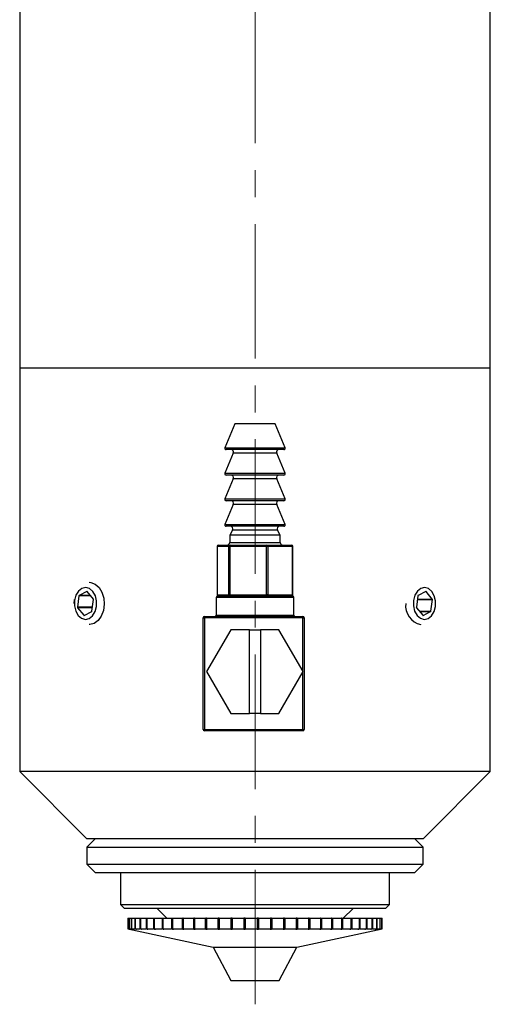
# Model space of a CAD drawing. Header units: inches. Extents: x 0.9 to 20.1, y 0.3 to 16.1.
# Tile 3 of 6: x 10 to 11.8, y 4.6 to 8.2. Entities that reach past the tile are written whole.
import ezdxf

# ---------------------------------------------------------------- set-up
doc = ezdxf.new("R2010")
doc.units = ezdxf.units.IN
doc.header["$MEASUREMENT"] = 0
doc.linetypes.add('CENTERX2', pattern=[0.8, 0.5, -0.1, 0.1, -0.1])

msp = doc.modelspace()

# ---------------------------------------------------------------- linework, layer by layer
at = {"color": 7, "linetype": 'CENTERX2', "lineweight": 18}
msp.add_line((10.8797, 4.5723), (10.8797, 11.9051), dxfattribs=at)
at = {"color": 7, "linetype": 'Continuous', "lineweight": 25}
for p, q in [((10.0047, 8.5333), (10.0047, 6.9371)), ((11.7547, 6.9371), (11.7547, 8.5333)), ((10.0047, 6.9371), (10.0047, 5.4371)), ((10.261, 6.9371), (10.0047, 6.9371)), ((11.7547, 6.9371), (10.0047, 6.9371)), ((11.7547, 6.9371), (10.261, 6.9371)), ((11.7547, 5.4371), (11.7547, 6.9371)), ((10.8047, 6.7291), (10.7674, 6.641)), ((10.8298, 6.7291), (10.8047, 6.7291)), ((10.9547, 6.7291), (10.8298, 6.7291)), ((10.9919, 6.641), (10.9547, 6.7291)), ((10.808, 6.6341), (10.772, 6.6341)), ((10.9873, 6.6341), (10.808, 6.6341)), ((10.7988, 6.6202), (10.7674, 6.546)), ((10.9919, 6.546), (10.9606, 6.6202)), ((10.7988, 6.5252), (10.7674, 6.451)), ((10.808, 6.5391), (10.772, 6.5391)), ((10.9873, 6.5391), (10.808, 6.5391)), ((10.9919, 6.451), (10.9606, 6.5252)), ((10.808, 6.4441), (10.772, 6.4441)), ((10.9873, 6.4441), (10.808, 6.4441)), ((10.7988, 6.4302), (10.7674, 6.356)), ((10.9919, 6.356), (10.9606, 6.4302)), ((10.808, 6.3491), (10.772, 6.3491)), ((10.7961, 6.3341), (10.7859, 6.3164)), ((10.9873, 6.3491), (10.808, 6.3491)), ((10.9734, 6.3164), (10.9633, 6.3341)), ((10.7859, 6.3164), (10.7859, 6.2891)), ((10.8173, 6.3164), (10.7859, 6.3164)), ((10.9734, 6.3164), (10.8173, 6.3164)), ((10.9734, 6.2891), (10.9734, 6.3164)), ((10.739, 6.2741), (10.739, 6.0941)), ((10.7827, 6.2741), (10.7393, 6.2741)), ((10.7393, 6.2741), (10.7393, 6.0941)), ((10.744, 6.2791), (10.7874, 6.2791)), ((10.7827, 6.0941), (10.7827, 6.2741)), ((10.7864, 6.2741), (10.7827, 6.2741)), ((10.7864, 6.2741), (10.7864, 6.0941)), ((10.9221, 6.2741), (10.7864, 6.2741)), ((10.7874, 6.2791), (10.9231, 6.2791)), ((10.9221, 6.0941), (10.9221, 6.2741)), ((10.9268, 6.2741), (10.9221, 6.2741)), ((10.9231, 6.2791), (11.0154, 6.2791)), ((10.9268, 6.2741), (10.9268, 6.0941)), ((11.0191, 6.2741), (10.9268, 6.2741)), ((11.0191, 6.0941), (11.0191, 6.2741)), ((11.0204, 6.0941), (11.0204, 6.2741)), ((10.2078, 6.0621), (10.2088, 6.0769)), ((10.2251, 6.0907), (10.2193, 6.0483)), ((10.2549, 6.1064), (10.226, 6.0922)), ((10.2787, 6.0785), (10.2562, 6.106)), ((10.2733, 6.0331), (10.2792, 6.0766)), ((10.7357, 6.0841), (10.7357, 6.0191)), ((10.7393, 6.0941), (10.7827, 6.0941)), ((10.7407, 6.0891), (10.8797, 6.0891)), ((10.7864, 6.0941), (10.7827, 6.0941)), ((10.7864, 6.0941), (10.9221, 6.0941)), ((10.8797, 6.0891), (11.0187, 6.0891)), ((10.9268, 6.0941), (10.9221, 6.0941)), ((10.9268, 6.0941), (11.0191, 6.0941)), ((11.0237, 6.0191), (11.0237, 6.0841)), ((11.4853, 6.0907), (11.4796, 6.0483)), ((11.5151, 6.1064), (11.4863, 6.0922)), ((11.539, 6.0785), (11.5165, 6.106)), ((11.5335, 6.0331), (11.5394, 6.0766)), ((10.2198, 6.0464), (10.2429, 6.0182)), ((11.4801, 6.0464), (11.5032, 6.0182)), ((10.2443, 6.0178), (10.2724, 6.0316)), ((10.6872, 5.5941), (10.6872, 6.0091)), ((10.6872, 6.0091), (10.6922, 6.0091)), ((10.6922, 6.0091), (10.6922, 6.0141)), ((10.6922, 6.0141), (11.0572, 6.0141)), ((10.6922, 6.0091), (10.6922, 5.5941)), ((11.0572, 6.0091), (10.6922, 6.0091)), ((11.0572, 6.0091), (11.0572, 6.0141)), ((11.0572, 5.8116), (11.0572, 6.0091)), ((11.0572, 6.0091), (11.0622, 6.0091)), ((11.0622, 6.0091), (11.0622, 5.5941)), ((11.5045, 6.0178), (11.5326, 6.0316)), ((10.7893, 5.9646), (10.6996, 5.8091)), ((10.8597, 5.9646), (10.7893, 5.9646)), ((10.8597, 5.6536), (10.8597, 5.9646)), ((10.8597, 5.9646), (10.8997, 5.9646)), ((10.8997, 5.9646), (10.8997, 5.6536)), ((10.9689, 5.9646), (10.8997, 5.9646)), ((11.0587, 5.8091), (10.9689, 5.9646)), ((10.6996, 5.8091), (10.7893, 5.6536)), ((10.9689, 5.6536), (11.0587, 5.8091)), ((11.0572, 5.5941), (11.0572, 5.8065)), ((10.7893, 5.6536), (10.8597, 5.6536)), ((10.8997, 5.6536), (10.8597, 5.6536)), ((10.8997, 5.6536), (10.9689, 5.6536)), ((10.6872, 5.5941), (10.6922, 5.5941)), ((10.6922, 5.5941), (11.0572, 5.5941)), ((10.6922, 5.5891), (10.6922, 5.5941)), ((11.0572, 5.5891), (10.6922, 5.5891)), ((11.0572, 5.5941), (11.0622, 5.5941)), ((11.0572, 5.5891), (11.0572, 5.5941)), ((10.0047, 5.4371), (10.2547, 5.1871)), ((10.261, 5.4371), (10.0047, 5.4371)), ((11.7547, 5.4371), (10.261, 5.4371)), ((11.5047, 5.1871), (11.7547, 5.4371)), ((10.2859, 5.1871), (10.2547, 5.1558)), ((10.4377, 5.1871), (10.2547, 5.1871)), ((11.5047, 5.1871), (10.4377, 5.1871)), ((11.5047, 5.1558), (11.4734, 5.1871)), ((10.2547, 5.1558), (10.2547, 5.0933)), ((10.2547, 5.1558), (11.5047, 5.1558)), ((11.5047, 5.0933), (11.5047, 5.1558)), ((10.2547, 5.0933), (10.2859, 5.0621)), ((10.2547, 5.0933), (11.5047, 5.0933)), ((11.4734, 5.0621), (11.5047, 5.0933)), ((10.2859, 5.0621), (11.4734, 5.0621)), ((10.3797, 5.0621), (10.3797, 4.9431)), ((11.3797, 4.9431), (11.3797, 5.0621)), ((10.3797, 4.9431), (10.3947, 4.9281)), ((10.3797, 4.9431), (11.3797, 4.9431)), ((11.3647, 4.9281), (11.3797, 4.9431)), ((11.3647, 4.9281), (10.3947, 4.9281)), ((10.5153, 4.9281), (10.5515, 4.8919)), ((11.2078, 4.8919), (11.2441, 4.9281)), ((10.4072, 4.8919), (10.4072, 4.8525)), ((10.4072, 4.8919), (10.4073, 4.8919)), ((10.4073, 4.8919), (10.4073, 4.8525)), ((10.4073, 4.8919), (10.4074, 4.8919)), ((10.4074, 4.8919), (10.4074, 4.8525)), ((10.4074, 4.8919), (10.4107, 4.8919)), ((10.4107, 4.8919), (10.4107, 4.8525)), ((10.4107, 4.8919), (10.4113, 4.8919)), ((10.4113, 4.8919), (10.4113, 4.8525)), ((10.4113, 4.8919), (10.4192, 4.8919)), ((10.4192, 4.8919), (10.4192, 4.8525)), ((10.4192, 4.8919), (10.4204, 4.8919)), ((10.4204, 4.8919), (10.4204, 4.8525)), ((10.4204, 4.8919), (10.4328, 4.8919)), ((10.4328, 4.8919), (10.4328, 4.8525)), ((10.4328, 4.8919), (10.4345, 4.8919)), ((10.4345, 4.8919), (10.4345, 4.8525)), ((10.4345, 4.8919), (10.4513, 4.8919)), ((10.4513, 4.8919), (10.4513, 4.8525)), ((10.4513, 4.8919), (10.4535, 4.8919)), ((10.4535, 4.8919), (10.4535, 4.8525)), ((10.4535, 4.8919), (10.4745, 4.8919)), ((10.4745, 4.8919), (10.4745, 4.8525)), ((10.4745, 4.8919), (10.4771, 4.8919)), ((10.4771, 4.8919), (10.4771, 4.8525)), ((10.4771, 4.8919), (10.5022, 4.8919)), ((10.5022, 4.8919), (10.5022, 4.8525)), ((10.5022, 4.8919), (10.5052, 4.8919)), ((10.5052, 4.8919), (10.5052, 4.8525)), ((10.5052, 4.8919), (10.5339, 4.8919)), ((10.5339, 4.8919), (10.5339, 4.8525)), ((10.5339, 4.8919), (10.5374, 4.8919)), ((10.5374, 4.8919), (10.5374, 4.8525)), ((10.5374, 4.8919), (10.5695, 4.8919)), ((10.5695, 4.8919), (10.5695, 4.8525)), ((10.5695, 4.8919), (10.5728, 4.8919)), ((10.5728, 4.8919), (10.5728, 4.8514)), ((10.5733, 4.8919), (10.5728, 4.8919)), ((10.5733, 4.8919), (10.5733, 4.8525)), ((10.5733, 4.8919), (10.6085, 4.8919)), ((10.6085, 4.8919), (10.6085, 4.8525)), ((10.6085, 4.8919), (10.6113, 4.8919)), ((10.6113, 4.8919), (10.6113, 4.8514)), ((10.6126, 4.8919), (10.6113, 4.8919)), ((10.6126, 4.8919), (10.6126, 4.8525)), ((10.6126, 4.8919), (10.6504, 4.8919)), ((10.6504, 4.8919), (10.6504, 4.8525)), ((10.6504, 4.8919), (10.6528, 4.8919)), ((10.6528, 4.8919), (10.6528, 4.8514)), ((10.6548, 4.8919), (10.6528, 4.8919)), ((10.6548, 4.8919), (10.6548, 4.8525)), ((10.6548, 4.8919), (10.6948, 4.8919)), ((10.6948, 4.8919), (10.6948, 4.8525)), ((10.6948, 4.8919), (10.6968, 4.8919)), ((10.6968, 4.8919), (10.6968, 4.8514)), ((10.6994, 4.8919), (10.6968, 4.8919)), ((10.6994, 4.8919), (10.6994, 4.8525)), ((10.6994, 4.8919), (10.7413, 4.8919)), ((10.7413, 4.8919), (10.7413, 4.8525)), ((10.7413, 4.8919), (10.7428, 4.8919)), ((10.7428, 4.8919), (10.7428, 4.8514)), ((10.7461, 4.8919), (10.7428, 4.8919)), ((10.7461, 4.8919), (10.7461, 4.8525)), ((10.7461, 4.8919), (10.7893, 4.8919)), ((10.7893, 4.8919), (10.7893, 4.8525)), ((10.7893, 4.8919), (10.7902, 4.8919)), ((10.7902, 4.8919), (10.7902, 4.8514)), ((10.7942, 4.8919), (10.7902, 4.8919)), ((10.7942, 4.8919), (10.7942, 4.8525)), ((10.7942, 4.8919), (10.8382, 4.8919)), ((10.8382, 4.8919), (10.8382, 4.8525)), ((10.8382, 4.8919), (10.8387, 4.8919)), ((10.8387, 4.8919), (10.8387, 4.8514)), ((10.8432, 4.8919), (10.8387, 4.8919)), ((10.8432, 4.8919), (10.8432, 4.8525)), ((10.8432, 4.8919), (10.8877, 4.8919)), ((10.8877, 4.8919), (10.8877, 4.8525)), ((10.8926, 4.8919), (10.8877, 4.8919)), ((10.8926, 4.8514), (10.8926, 4.8919)), ((10.8926, 4.8919), (10.8927, 4.8919)), ((10.8927, 4.8919), (10.8927, 4.8525)), ((10.8927, 4.8919), (10.937, 4.8919)), ((10.937, 4.8919), (10.937, 4.8525)), ((10.9414, 4.8919), (10.937, 4.8919)), ((10.9414, 4.8514), (10.9414, 4.8919)), ((10.9414, 4.8919), (10.942, 4.8919)), ((10.942, 4.8919), (10.942, 4.8525)), ((10.942, 4.8919), (10.9857, 4.8919)), ((10.9857, 4.8919), (10.9857, 4.8525)), ((10.9895, 4.8919), (10.9857, 4.8919)), ((10.9895, 4.8514), (10.9895, 4.8919)), ((10.9895, 4.8919), (10.9906, 4.8919)), ((10.9906, 4.8919), (10.9906, 4.8525)), ((10.9906, 4.8919), (11.0333, 4.8919)), ((11.0333, 4.8919), (11.0333, 4.8525)), ((11.0364, 4.8919), (11.0333, 4.8919)), ((11.0364, 4.8514), (11.0364, 4.8919)), ((11.0364, 4.8919), (11.038, 4.8919)), ((11.038, 4.8919), (11.038, 4.8525)), ((11.038, 4.8919), (11.0791, 4.8919)), ((11.0791, 4.8919), (11.0791, 4.8525)), ((11.0816, 4.8919), (11.0791, 4.8919)), ((11.0816, 4.8514), (11.0816, 4.8919)), ((11.0816, 4.8919), (11.0837, 4.8919)), ((11.0837, 4.8919), (11.0837, 4.8525)), ((11.0837, 4.8919), (11.1228, 4.8919)), ((11.1228, 4.8919), (11.1228, 4.8525)), ((11.1245, 4.8919), (11.1228, 4.8919)), ((11.1245, 4.8514), (11.1245, 4.8919)), ((11.1245, 4.8919), (11.1271, 4.8919)), ((11.1271, 4.8919), (11.1271, 4.8525)), ((11.1271, 4.8919), (11.1638, 4.8919)), ((11.1638, 4.8919), (11.1638, 4.8525)), ((11.1648, 4.8919), (11.1638, 4.8919)), ((11.1648, 4.8514), (11.1648, 4.8919)), ((11.1648, 4.8919), (11.1678, 4.8919)), ((11.1678, 4.8919), (11.1678, 4.8525)), ((11.1678, 4.8919), (11.2017, 4.8919)), ((11.2017, 4.8919), (11.2017, 4.8525)), ((11.202, 4.8919), (11.2017, 4.8919)), ((11.202, 4.8514), (11.202, 4.8919)), ((11.202, 4.8919), (11.2054, 4.8919)), ((11.2054, 4.8919), (11.2054, 4.8525)), ((11.2054, 4.8919), (11.2361, 4.8919)), ((11.2361, 4.8919), (11.2361, 4.8525)), ((11.2361, 4.8919), (11.2394, 4.8919)), ((11.2394, 4.8919), (11.2394, 4.8525)), ((11.2394, 4.8919), (11.2666, 4.8919)), ((11.2666, 4.8919), (11.2666, 4.8525)), ((11.2666, 4.8919), (11.2694, 4.8919)), ((11.2694, 4.8919), (11.2694, 4.8525)), ((11.2694, 4.8919), (11.2928, 4.8919)), ((11.2928, 4.8919), (11.2928, 4.8525)), ((11.2928, 4.8919), (11.2952, 4.8919)), ((11.2952, 4.8919), (11.2952, 4.8525)), ((11.2952, 4.8919), (11.3145, 4.8919)), ((11.3145, 4.8919), (11.3145, 4.8525)), ((11.3145, 4.8919), (11.3165, 4.8919)), ((11.3165, 4.8919), (11.3165, 4.8525)), ((11.3165, 4.8919), (11.3315, 4.8919)), ((11.3315, 4.8919), (11.3315, 4.8525)), ((11.3315, 4.8919), (11.3329, 4.8919)), ((11.3329, 4.8919), (11.3329, 4.8525)), ((11.3329, 4.8919), (11.3435, 4.8919)), ((11.3435, 4.8919), (11.3435, 4.8525)), ((11.3435, 4.8919), (11.3444, 4.8919)), ((11.3444, 4.8919), (11.3444, 4.8525)), ((11.3444, 4.8919), (11.3504, 4.8919)), ((11.3504, 4.8919), (11.3504, 4.8525)), ((11.3504, 4.8919), (11.3508, 4.8919)), ((11.3508, 4.8919), (11.3508, 4.8525)), ((11.3508, 4.8919), (11.3522, 4.8919)), ((11.3522, 4.8525), (11.3522, 4.8919)), ((10.4072, 4.8525), (10.7247, 4.7852)), ((10.4072, 4.8525), (10.4073, 4.8525)), ((10.4123, 4.8514), (10.4073, 4.8525)), ((10.4074, 4.8525), (10.4123, 4.8514)), ((10.4074, 4.8525), (10.4107, 4.8525)), ((10.4156, 4.8514), (10.4107, 4.8525)), ((10.4113, 4.8525), (10.4162, 4.8514)), ((10.4113, 4.8525), (10.4192, 4.8525)), ((10.4123, 4.8515), (10.4123, 4.8514)), ((10.4123, 4.8514), (10.4123, 4.8514)), ((10.4156, 4.8516), (10.4156, 4.8514)), ((10.4156, 4.8514), (10.4162, 4.8514)), ((10.4241, 4.8514), (10.4192, 4.8525)), ((10.4204, 4.8525), (10.4252, 4.8514)), ((10.4204, 4.8525), (10.4328, 4.8525)), ((10.4241, 4.8517), (10.4241, 4.8514)), ((10.4241, 4.8514), (10.4252, 4.8514)), ((10.4376, 4.8514), (10.4328, 4.8525)), ((10.4345, 4.8525), (10.4392, 4.8514)), ((10.4345, 4.8525), (10.4513, 4.8525)), ((10.4376, 4.8518), (10.4376, 4.8514)), ((10.4376, 4.8514), (10.4392, 4.8514)), ((10.4559, 4.8514), (10.4513, 4.8525)), ((10.4535, 4.8525), (10.458, 4.8514)), ((10.4535, 4.8525), (10.4745, 4.8525)), ((10.4559, 4.8519), (10.4559, 4.8514)), ((10.4559, 4.8514), (10.458, 4.8514)), ((10.4788, 4.8514), (10.4745, 4.8525)), ((10.4771, 4.8525), (10.4814, 4.8514)), ((10.4771, 4.8525), (10.5022, 4.8525)), ((10.4788, 4.8521), (10.4788, 4.8514)), ((10.4788, 4.8514), (10.4814, 4.8514)), ((10.5062, 4.8514), (10.5022, 4.8525)), ((10.5052, 4.8525), (10.5092, 4.8514)), ((10.5052, 4.8525), (10.5339, 4.8525)), ((10.5062, 4.8522), (10.5062, 4.8514)), ((10.5062, 4.8514), (10.5092, 4.8514)), ((10.5376, 4.8514), (10.5339, 4.8525)), ((10.5374, 4.8525), (10.541, 4.8514)), ((10.5374, 4.8525), (10.5695, 4.8525)), ((10.5376, 4.8524), (10.5376, 4.8514)), ((10.5728, 4.8514), (10.5695, 4.8525)), ((10.5728, 4.8514), (10.5766, 4.8514)), ((10.5733, 4.8525), (10.5766, 4.8514)), ((10.5733, 4.8525), (10.6085, 4.8525)), ((10.6113, 4.8514), (10.6085, 4.8525)), ((10.6113, 4.8514), (10.6154, 4.8514)), ((10.6126, 4.8525), (10.6154, 4.8514)), ((10.6126, 4.8525), (10.6504, 4.8525)), ((10.6528, 4.8514), (10.6504, 4.8525)), ((10.6528, 4.8514), (10.6572, 4.8514)), ((10.6548, 4.8525), (10.6572, 4.8514)), ((10.6548, 4.8525), (10.6948, 4.8525)), ((10.6968, 4.8514), (10.6948, 4.8525)), ((10.6968, 4.8514), (10.7014, 4.8514)), ((10.6994, 4.8525), (10.7014, 4.8514)), ((10.6994, 4.8525), (10.7413, 4.8525)), ((10.7428, 4.8514), (10.7413, 4.8525)), ((10.7428, 4.8514), (10.7475, 4.8514)), ((10.7461, 4.8525), (10.7475, 4.8514)), ((10.7461, 4.8525), (10.7893, 4.8525)), ((10.7902, 4.8514), (10.7893, 4.8525)), ((10.7902, 4.8514), (10.7951, 4.8514)), ((10.7942, 4.8525), (10.7951, 4.8514)), ((10.7942, 4.8525), (10.8382, 4.8525)), ((10.8387, 4.8514), (10.8382, 4.8525)), ((10.8387, 4.8514), (10.8437, 4.8514)), ((10.8432, 4.8525), (10.8437, 4.8514)), ((10.8432, 4.8525), (10.8877, 4.8525)), ((10.8876, 4.8514), (10.8877, 4.8525)), ((10.8876, 4.8514), (10.8926, 4.8514)), ((10.8927, 4.8525), (10.8926, 4.8514)), ((10.8927, 4.8525), (10.937, 4.8525)), ((10.9364, 4.8514), (10.937, 4.8525)), ((10.9364, 4.8514), (10.9414, 4.8514)), ((10.942, 4.8525), (10.9414, 4.8514)), ((10.942, 4.8525), (10.9857, 4.8525)), ((10.9846, 4.8514), (10.9857, 4.8525)), ((10.9846, 4.8514), (10.9895, 4.8514)), ((10.9906, 4.8525), (10.9895, 4.8514)), ((10.9906, 4.8525), (11.0333, 4.8525)), ((11.0316, 4.8514), (11.0333, 4.8525)), ((11.0316, 4.8514), (11.0364, 4.8514)), ((11.0347, 4.7852), (11.3522, 4.8525)), ((11.038, 4.8525), (11.0364, 4.8514)), ((11.038, 4.8525), (11.0791, 4.8525)), ((11.077, 4.8514), (11.0791, 4.8525)), ((11.077, 4.8514), (11.0816, 4.8514)), ((11.0837, 4.8525), (11.0816, 4.8514)), ((11.0837, 4.8525), (11.1228, 4.8525)), ((11.1202, 4.8514), (11.1228, 4.8525)), ((11.1202, 4.8514), (11.1245, 4.8514)), ((11.1271, 4.8525), (11.1245, 4.8514)), ((11.1271, 4.8525), (11.1638, 4.8525)), ((11.1608, 4.8514), (11.1638, 4.8525)), ((11.1608, 4.8514), (11.1648, 4.8514)), ((11.1678, 4.8525), (11.1648, 4.8514)), ((11.1678, 4.8525), (11.2017, 4.8525)), ((11.1983, 4.8514), (11.2017, 4.8525)), ((11.2054, 4.8525), (11.202, 4.8514)), ((11.2054, 4.8525), (11.2361, 4.8525)), ((11.2323, 4.8514), (11.2361, 4.8525)), ((11.2323, 4.8514), (11.2356, 4.8514)), ((11.2394, 4.8525), (11.2356, 4.8514)), ((11.2356, 4.8514), (11.2356, 4.8523)), ((11.2394, 4.8525), (11.2666, 4.8525)), ((11.2625, 4.8514), (11.2666, 4.8525)), ((11.2625, 4.8514), (11.2654, 4.8514)), ((11.2694, 4.8525), (11.2654, 4.8514)), ((11.2654, 4.8514), (11.2654, 4.8522)), ((11.2694, 4.8525), (11.2928, 4.8525)), ((11.2884, 4.8514), (11.2928, 4.8525)), ((11.2884, 4.8514), (11.2909, 4.8514)), ((11.2952, 4.8525), (11.2909, 4.8514)), ((11.2909, 4.8514), (11.2909, 4.852)), ((11.2952, 4.8525), (11.3145, 4.8525)), ((11.3099, 4.8514), (11.3145, 4.8525)), ((11.3099, 4.8514), (11.3119, 4.8514)), ((11.3165, 4.8525), (11.3119, 4.8514)), ((11.3119, 4.8514), (11.3119, 4.8519)), ((11.3165, 4.8525), (11.3315, 4.8525)), ((11.3267, 4.8514), (11.3315, 4.8525)), ((11.3267, 4.8514), (11.3281, 4.8514)), ((11.3329, 4.8525), (11.3281, 4.8514)), ((11.3281, 4.8514), (11.3281, 4.8518)), ((11.3329, 4.8525), (11.3435, 4.8525)), ((11.3385, 4.8514), (11.3435, 4.8525)), ((11.3385, 4.8514), (11.3395, 4.8514)), ((11.3444, 4.8525), (11.3395, 4.8514)), ((11.3395, 4.8514), (11.3395, 4.8516)), ((11.3444, 4.8525), (11.3504, 4.8525)), ((11.3454, 4.8514), (11.3504, 4.8525)), ((11.3454, 4.8514), (11.3458, 4.8514)), ((11.3508, 4.8525), (11.3458, 4.8514)), ((11.3458, 4.8514), (11.3458, 4.8515)), ((11.3508, 4.8525), (11.3522, 4.8525)), ((10.7247, 4.7852), (10.7897, 4.6602)), ((10.7247, 4.7852), (10.7663, 4.7852)), ((10.7663, 4.7852), (11.0347, 4.7852)), ((10.9697, 4.6602), (11.0347, 4.7852)), ((10.7897, 4.6602), (10.8138, 4.6602)), ((10.8138, 4.6602), (10.9697, 4.6602))]:
    msp.add_line(p, q, dxfattribs=at)
at = {"color": 8, "linetype": 'Continuous', "lineweight": 25}
for p, q in [((10.7674, 6.641), (10.9919, 6.641)), ((10.8258, 6.6202), (10.7988, 6.6202)), ((10.9606, 6.6202), (10.8258, 6.6202)), ((10.7674, 6.546), (10.9919, 6.546)), ((10.8258, 6.5252), (10.7988, 6.5252)), ((10.9606, 6.5252), (10.8258, 6.5252)), ((10.7674, 6.451), (10.9919, 6.451)), ((10.8258, 6.4302), (10.7988, 6.4302)), ((10.9606, 6.4302), (10.8258, 6.4302)), ((10.7674, 6.356), (10.9919, 6.356)), ((10.824, 6.3341), (10.7961, 6.3341)), ((10.9633, 6.3341), (10.824, 6.3341)), ((10.7393, 6.2741), (10.739, 6.2741)), ((10.7859, 6.2891), (10.9734, 6.2891)), ((11.0204, 6.2741), (11.0191, 6.2741)), ((10.2687, 6.0907), (10.2251, 6.0907)), ((10.2675, 6.0922), (10.226, 6.0922)), ((10.2558, 6.1064), (10.2549, 6.1064)), ((10.8797, 6.0841), (10.7357, 6.0841)), ((10.7393, 6.0941), (10.739, 6.0941)), ((11.0237, 6.0841), (10.8797, 6.0841)), ((11.0204, 6.0941), (11.0191, 6.0941)), ((11.4834, 6.0766), (11.5394, 6.0766)), ((11.4837, 6.0785), (11.539, 6.0785)), ((11.5144, 6.106), (11.5165, 6.106)), ((10.2753, 6.0483), (10.2193, 6.0483)), ((10.2751, 6.0464), (10.2198, 6.0464)), ((10.245, 6.0182), (10.2429, 6.0182)), ((10.7357, 6.0191), (11.0237, 6.0191)), ((11.491, 6.0331), (11.5335, 6.0331)), ((11.4922, 6.0316), (11.5326, 6.0316)), ((11.5036, 6.0178), (11.5045, 6.0178))]:
    msp.add_line(p, q, dxfattribs=at)
at = {"color": 7, "linetype": 'Continuous', "lineweight": 25, "flags": 128}
for points in [[(10.2085, 6.0732), (10.2083, 6.0527), (10.2131, 6.0333), (10.2222, 6.0174), (10.2347, 6.0069), (10.2489, 6.003), (10.2633, 6.0063), (10.2759, 6.0163), (10.2854, 6.0318), (10.2906, 6.051), (10.2908, 6.0715), (10.286, 6.0908), (10.2769, 6.1067), (10.2644, 6.1173), (10.2502, 6.1211), (10.2359, 6.1179), (10.2232, 6.1079), (10.2137, 6.0924), (10.2085, 6.0732)], [(10.2635, 6.1408), (10.2698, 6.1403), (10.2859, 6.1342), (10.2999, 6.1216), (10.3107, 6.1038), (10.3173, 6.0823), (10.3191, 6.0589), (10.316, 6.0359), (10.3082, 6.0152), (10.2964, 5.9986), (10.2817, 5.9877), (10.2654, 5.9834), (10.2635, 5.9833)], [(11.4688, 6.0732), (11.4686, 6.0527), (11.4733, 6.0333), (11.4825, 6.0174), (11.495, 6.0069), (11.5092, 6.003), (11.5235, 6.0063), (11.5362, 6.0163), (11.5457, 6.0318), (11.5508, 6.051), (11.551, 6.0715), (11.5463, 6.0908), (11.5371, 6.1067), (11.5247, 6.1173), (11.5104, 6.1211), (11.4961, 6.1179), (11.4835, 6.1079), (11.474, 6.0924), (11.4688, 6.0732)]]:
    msp.add_lwpolyline(points, dxfattribs=at)
at = {"color": 7, "linetype": 'Continuous', "lineweight": 25}
for centre, radius, start, end in [((10.772, 6.6391), 0.005, 157.0723, 270), ((10.7896, 6.6241), 0.01, 337.0723, 90), ((10.9698, 6.6241), 0.01, 90, 202.9277), ((10.9873, 6.6391), 0.005, 270, 22.9277), ((10.772, 6.5441), 0.005, 157.0723, 270), ((10.7896, 6.5291), 0.01, 337.0723, 90), ((10.9698, 6.5291), 0.01, 90, 202.9277), ((10.9873, 6.5441), 0.005, 270, 22.9277), ((10.772, 6.4491), 0.005, 157.0723, 270), ((10.7896, 6.4341), 0.01, 337.0723, 90), ((10.9698, 6.4341), 0.01, 90, 202.9277), ((10.9873, 6.4491), 0.005, 270, 22.9277), ((10.772, 6.3541), 0.005, 157.0723, 270), ((10.7874, 6.3391), 0.01, 330.1419, 90), ((10.972, 6.3391), 0.01, 90, 209.8581), ((10.9873, 6.3541), 0.005, 270, 22.9277), ((10.744, 6.2741), 0.005, 90, 180), ((10.7441, 6.2742), 0.00488, 91.5187, 181.4421), ((10.7759, 6.2891), 0.01, 270, 0), ((10.7876, 6.2742), 0.00488, 91.5187, 181.4421), ((10.7933, 6.2753), 0.00701, 147.1682, 189.8397), ((10.929, 6.2753), 0.00701, 147.1682, 189.8397), ((10.9224, 6.2746), 0.00451, 352.9414, 80.5218), ((10.9834, 6.2891), 0.01, 180, 270), ((11.0154, 6.2741), 0.005, 0, 90), ((11.0146, 6.2746), 0.00451, 352.9414, 80.5218), ((10.227, 6.0906), 0.0019, 121.2511, 175.8647), ((10.2553, 6.1054), 0.0011, 34.9132, 114.758), ((10.2767, 6.077), 0.00247, 351.0012, 36.5924), ((10.7407, 6.0841), 0.005, 90, 180), ((10.744, 6.0941), 0.005, 180, 270), ((10.7441, 6.094), 0.00488, 178.5579, 268.4813), ((10.7876, 6.094), 0.00488, 178.5579, 268.4813), ((10.7933, 6.0929), 0.00701, 170.1603, 212.8318), ((10.929, 6.0929), 0.00701, 170.1603, 212.8318), ((10.9224, 6.0935), 0.00451, 279.4782, 7.0586), ((11.0154, 6.0941), 0.005, 270, 0), ((11.0146, 6.0935), 0.00451, 279.4782, 7.0586), ((11.0187, 6.0841), 0.005, 0, 90), ((11.4872, 6.0906), 0.0019, 121.2511, 175.8647), ((11.5156, 6.1054), 0.0011, 34.9132, 114.758), ((11.537, 6.077), 0.00247, 351.0012, 36.5924), ((10.2218, 6.0479), 0.00247, 171.0012, 216.5924), ((11.5112, 6.0532), 0.0715, 172.8538, 257.675), ((11.482, 6.0479), 0.00247, 171.0012, 216.5924), ((10.2438, 6.0188), 0.0011, 214.9132, 294.758), ((10.2714, 6.0332), 0.0019, 301.2511, 355.8647), ((10.6922, 6.0091), 0.005, 90, 180), ((10.7307, 6.0191), 0.005, 270, 0), ((11.0287, 6.0191), 0.005, 180, 270), ((11.0572, 6.0091), 0.005, 0, 90), ((11.5041, 6.0188), 0.0011, 214.9132, 294.758), ((11.5316, 6.0332), 0.0019, 301.2511, 355.8647), ((10.6922, 5.5941), 0.005, 180, 270), ((11.0572, 5.5941), 0.005, 270, 0)]:
    msp.add_arc(centre, radius, start, end, dxfattribs=at)
for points in [[(10.5376, 4.8514), (10.5382, 4.8514), (10.5393, 4.8514), (10.5404, 4.8514), (10.541, 4.8514)], [(11.1983, 4.8514), (11.1989, 4.8514), (11.2002, 4.8514), (11.2014, 4.8514), (11.202, 4.8514)]]:
    msp.add_open_spline(points, degree=3, knots=[0, 0, 0, 0, 0.498331, 1, 1, 1, 1], dxfattribs=at)

doc.saveas('drawing.dxf')
